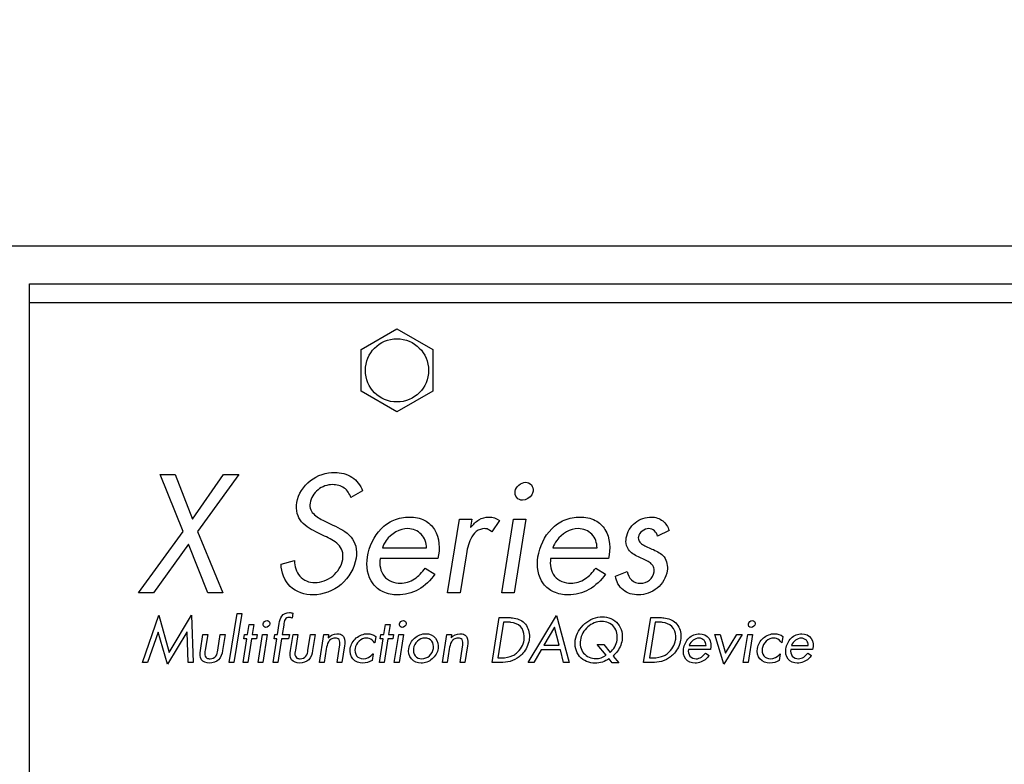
# Model space of a CAD drawing. Header units: inches. Extents: x 0.2 to 16.8, y 0.1 to 10.8.
# Tile 17 of 27: x 8.7 to 11.3, y 6.7 to 8.6. Entities that reach past the tile are written whole.
import ezdxf

# ---------------------------------------------------------------- set-up
doc = ezdxf.new("R2010")
doc.units = ezdxf.units.IN
doc.header["$LTSCALE"] = 0.935
doc.header["$MEASUREMENT"] = 0
doc.layers.get('0').update_dxf_attribs({"linetype": 'CONTINUOUS'})
doc.layers.add('02___PRT_ALL_AXES', color=7, linetype='CONTINUOUS')
doc.layers.add('DIMENSIONS', color=7, linetype='CONTINUOUS')
doc.styles.get("Standard").update_dxf_attribs({"font": 'txt', "width": 0.8})
doc.dimstyles.new('DIMSTYLE_1', dxfattribs={"dimtxt": 0.125, "dimasz": 0.18, "dimexe": 0.125, "dimexo": 0.0625, "dimgap": 0.0625, "dimtad": 0, "dimtih": 1, "dimtoh": 1, "dimzin": 4, "dimdsep": 46, "dimtxsty": 'STANDARD', "dimblk": '_FILLED', "dimblk1": '_FILLED', "dimblk2": '_FILLED', "dimcen": 0.09, "dimadec": 0, "dimazin": 0, "dimtp": 0.001, "dimtm": 0.001, "dimtfac": 1, "dimtofl": 0, "dimtmove": 0, "dimatfit": 3, "dimldrblk": '_FILLED', "dimfxl": 1, "dimtolj": 1, "dimtzin": 4, "dimarcsym": 0})

# ---------------------------------------------------------------- blocks, each defined once
blk = doc.blocks.new('_FILLED')
at = {"color": 0, "linetype": 'BYBLOCK'}
blk.add_solid([(0, 0), (-1, 0.174), (-1, -0.174)], dxfattribs=at)
blk = doc.blocks.new('*D7')
at = {"layer": 'DIMENSIONS', "color": 2, "linetype": 'CONTINUOUS'}
for p, q in [((7.9962, 8.6816), (7.9962, 9.4941)), ((14.7994, 7.0428), (14.7994, 9.4941)), ((7.9962, 9.3691), (10.7228, 9.3691)), ((14.7994, 9.3691), (12.0728, 9.3691))]:
    blk.add_line(p, q, dxfattribs=at)
at = {"layer": 'DIMENSIONS', "color": 2, "linetype": 'CONTINUOUS', "xscale": 0.18, "yscale": 0.18, "zscale": 0.18, "rotation": 180}
blk.add_blockref('_FILLED', (7.9962, 9.3691), dxfattribs=at)
at = {"layer": 'DIMENSIONS', "color": 2, "linetype": 'CONTINUOUS', "xscale": 0.18, "yscale": 0.18, "zscale": 0.18}
blk.add_blockref('_FILLED', (14.7994, 9.3691), dxfattribs=at)
at = {"layer": 'DIMENSIONS', "color": 2, "linetype": 'CONTINUOUS', "insert": (11.3978, 9.4316), "char_height": 0.125, "width": 1.225, "attachment_point": 2, "line_spacing_factor": 0.9}
blk.add_mtext('6.80{\\Ftxt.shx;\\W1.000000;\\H0.125000; }[172.8]', dxfattribs=at)

msp = doc.modelspace()

# ---------------------------------------------------------------- linework, layer by layer
at = {"color": 3, "linetype": 'CONTINUOUS'}
for p, q in [((8.7342, 4.7378), (8.7342, 7.9548)), ((8.7342, 7.9548), (12.7902, 7.9548)), ((8.7342, 7.9058), (12.8392, 7.9058))]:
    msp.add_line(p, q, dxfattribs=at)
at = {"color": 7, "linetype": 'CONTINUOUS'}
for p, q in [((9.6048, 7.7824), (9.6992, 7.8369)), ((9.6992, 7.8369), (9.7937, 7.7824)), ((9.6048, 7.6733), (9.6048, 7.7824)), ((9.7937, 7.7824), (9.7937, 7.6733)), ((9.6992, 7.6187), (9.6048, 7.6733)), ((9.7937, 7.6733), (9.6992, 7.6187))]:
    msp.add_line(p, q, dxfattribs=at)
at = {"color": 40, "linetype": 'CONTINUOUS'}
for p, q in [((9.1377, 7.3044), (9.0773, 7.4545)), ((9.0773, 7.4545), (9.1169, 7.4545)), ((9.1169, 7.4545), (9.1619, 7.3374)), ((9.1619, 7.3374), (9.2439, 7.4545)), ((9.2835, 7.4545), (9.1756, 7.3044)), ((9.2439, 7.4545), (9.2835, 7.4545)), ((9.6088, 7.4116), (9.5783, 7.3939)), ((9.5119, 7.3308), (9.531, 7.3217)), ((9.8324, 7.1436), (9.8631, 7.3374)), ((9.8631, 7.3374), (9.8961, 7.3374)), ((9.8961, 7.3374), (9.8928, 7.3164)), ((9.9689, 7.3337), (9.9485, 7.3036)), ((9.9743, 7.1436), (10.005, 7.3374)), ((10.005, 7.3374), (10.038, 7.3374)), ((10.038, 7.3374), (10.0073, 7.1436)), ((9.0202, 7.1436), (9.1377, 7.3044)), ((9.1756, 7.3044), (9.2421, 7.1436)), ((9.5091, 7.2928), (9.4915, 7.3011)), ((9.8928, 7.3164), (9.8936, 7.3164)), ((10.4139, 7.3069), (10.384, 7.2924)), ((9.1514, 7.2714), (9.0598, 7.1436)), ((9.2025, 7.1436), (9.1514, 7.2714)), ((9.6609, 7.2615), (9.7768, 7.2615)), ((10.1089, 7.2615), (10.2248, 7.2615)), ((9.3947, 7.2186), (9.43, 7.2281)), ((9.807, 7.2335), (9.6549, 7.2335)), ((9.8808, 7.2405), (9.8654, 7.1436)), ((10.255, 7.2335), (10.1028, 7.2335)), ((9.7734, 7.2087), (9.7989, 7.1926)), ((10.2214, 7.2087), (10.2469, 7.1926)), ((10.2729, 7.1873), (10.3041, 7.1996)), ((9.0598, 7.1436), (9.0202, 7.1436)), ((9.2421, 7.1436), (9.2025, 7.1436)), ((9.8654, 7.1436), (9.8324, 7.1436)), ((10.0073, 7.1436), (9.9743, 7.1436)), ((9.2585, 6.9608), (9.279, 7.0897)), ((9.2915, 7.0897), (9.271, 6.9608)), ((9.279, 7.0897), (9.2915, 7.0897)), ((9.4255, 7.0902), (9.4235, 7.0775)), ((9.0303, 6.9608), (9.0739, 7.0853)), ((9.0739, 7.0853), (9.101, 6.9865)), ((9.101, 6.9865), (9.1597, 7.0853)), ((9.1597, 7.0853), (9.1638, 6.9608)), ((9.3855, 7.0343), (9.3901, 7.0635)), ((9.9493, 6.9608), (9.968, 7.0786)), ((9.9792, 7.0664), (9.9644, 6.973)), ((9.968, 7.0786), (9.9902, 7.0786)), ((9.9887, 7.0664), (9.9792, 7.0664)), ((10.0443, 6.9608), (10.1182, 7.0842)), ((10.1182, 7.0842), (10.1516, 6.9608)), ((10.3473, 6.9608), (10.366, 7.0786)), ((10.3772, 7.0664), (10.3623, 6.973)), ((10.366, 7.0786), (10.3881, 7.0786)), ((10.3867, 7.0664), (10.3772, 7.0664)), ((9.0715, 7.0405), (9.0437, 6.9608)), ((9.0718, 7.0405), (9.0715, 7.0405)), ((9.0962, 6.956), (9.0718, 7.0405)), ((9.1476, 7.0405), (9.0962, 6.956)), ((9.1479, 7.0405), (9.1476, 7.0405)), ((9.1504, 6.9608), (9.1479, 7.0405)), ((9.3066, 7.0343), (9.3108, 7.0607)), ((9.3108, 7.0607), (9.3233, 7.0607)), ((9.3233, 7.0607), (9.3191, 7.0343)), ((9.4019, 7.0591), (9.398, 7.0343)), ((9.6647, 7.0343), (9.6689, 7.0607)), ((9.6689, 7.0607), (9.6814, 7.0607)), ((9.6814, 7.0607), (9.6772, 7.0343)), ((10.1131, 7.0536), (10.0854, 7.0065)), ((10.1253, 7.0065), (10.1131, 7.0536)), ((9.1829, 6.9919), (9.1896, 7.0343)), ((9.1896, 7.0343), (9.2021, 7.0343)), ((9.2021, 7.0343), (9.1956, 6.9933)), ((9.2287, 6.9933), (9.2352, 7.0343)), ((9.2352, 7.0343), (9.2477, 7.0343)), ((9.2477, 7.0343), (9.241, 6.9919)), ((9.2949, 6.9608), (9.3048, 7.0227)), ((9.2971, 7.0227), (9.2989, 7.0343)), ((9.3048, 7.0227), (9.2971, 7.0227)), ((9.2989, 7.0343), (9.3066, 7.0343)), ((9.3173, 7.0227), (9.3074, 6.9608)), ((9.3304, 7.0227), (9.3173, 7.0227)), ((9.3191, 7.0343), (9.3322, 7.0343)), ((9.3322, 7.0343), (9.3304, 7.0227)), ((9.3342, 6.9608), (9.3458, 7.0343)), ((9.3458, 7.0343), (9.3583, 7.0343)), ((9.3583, 7.0343), (9.3467, 6.9608)), ((9.3739, 6.9608), (9.3837, 7.0227)), ((9.3768, 7.0227), (9.3786, 7.0343)), ((9.3837, 7.0227), (9.3768, 7.0227)), ((9.3786, 7.0343), (9.3855, 7.0343)), ((9.3962, 7.0227), (9.3863, 6.9608)), ((9.4147, 7.0227), (9.3962, 7.0227)), ((9.398, 7.0343), (9.4166, 7.0343)), ((9.4166, 7.0343), (9.4147, 7.0227)), ((9.4196, 6.9919), (9.4263, 7.0343)), ((9.4263, 7.0343), (9.4388, 7.0343)), ((9.4388, 7.0343), (9.4323, 6.9933)), ((9.4654, 6.9933), (9.4719, 7.0343)), ((9.4719, 7.0343), (9.4844, 7.0343)), ((9.4844, 7.0343), (9.4777, 6.9919)), ((9.4956, 6.9608), (9.5072, 7.0343)), ((9.5072, 7.0343), (9.5197, 7.0343)), ((9.5197, 7.0343), (9.5183, 7.0254)), ((9.5183, 7.0254), (9.5186, 7.0254)), ((9.6408, 7.0124), (9.6404, 7.0124)), ((9.6434, 7.0289), (9.6408, 7.0124)), ((9.6531, 6.9608), (9.6629, 7.0227)), ((9.6552, 7.0227), (9.6571, 7.0343)), ((9.6629, 7.0227), (9.6552, 7.0227)), ((9.6571, 7.0343), (9.6647, 7.0343)), ((9.6754, 7.0227), (9.6656, 6.9608)), ((9.6885, 7.0227), (9.6754, 7.0227)), ((9.6772, 7.0343), (9.6903, 7.0343)), ((9.6903, 7.0343), (9.6885, 7.0227)), ((9.6923, 6.9608), (9.7039, 7.0343)), ((9.7039, 7.0343), (9.7164, 7.0343)), ((9.7164, 7.0343), (9.7048, 6.9608)), ((9.8187, 6.9608), (9.8303, 7.0343)), ((9.8303, 7.0343), (9.8428, 7.0343)), ((9.8428, 7.0343), (9.8414, 7.0254)), ((9.8414, 7.0254), (9.8417, 7.0254)), ((10.5579, 6.956), (10.5342, 7.0343)), ((10.5342, 7.0343), (10.5485, 7.0343)), ((10.5485, 7.0343), (10.5625, 6.9849)), ((10.6062, 7.0343), (10.5579, 6.956)), ((10.5625, 6.9849), (10.5922, 7.0343)), ((10.5922, 7.0343), (10.6062, 7.0343)), ((10.609, 6.9608), (10.6206, 7.0343)), ((10.6206, 7.0343), (10.6331, 7.0343)), ((10.6331, 7.0343), (10.6215, 6.9608)), ((10.7103, 7.0124), (10.71, 7.0124)), ((10.7129, 7.0289), (10.7103, 7.0124)), ((9.5136, 6.9957), (9.5081, 6.9608)), ((9.5418, 6.9608), (9.5484, 7.0022)), ((9.5612, 7.0044), (9.5543, 6.9608)), ((9.8367, 6.9957), (9.8312, 6.9608)), ((9.8649, 6.9608), (9.8715, 7.0022)), ((9.8843, 7.0044), (9.8774, 6.9608)), ((10.0782, 6.9943), (10.0587, 6.9608)), ((10.1285, 6.9943), (10.0782, 6.9943)), ((10.0854, 7.0065), (10.1253, 7.0065)), ((10.1371, 6.9608), (10.1285, 6.9943)), ((10.2491, 6.9797), (10.2253, 7.0083)), ((10.2253, 7.0083), (10.2424, 7.0083)), ((10.2424, 7.0083), (10.2594, 6.9871)), ((10.5225, 6.9949), (10.4649, 6.9949)), ((10.4672, 7.0055), (10.5111, 7.0055)), ((10.5098, 6.9855), (10.5194, 6.9794)), ((10.7912, 6.9949), (10.7336, 6.9949)), ((10.7359, 7.0055), (10.7798, 7.0055)), ((10.7785, 6.9855), (10.7882, 6.9794)), ((9.0437, 6.9608), (9.0303, 6.9608)), ((9.1638, 6.9608), (9.1504, 6.9608)), ((9.271, 6.9608), (9.2585, 6.9608)), ((9.3074, 6.9608), (9.2949, 6.9608)), ((9.3467, 6.9608), (9.3342, 6.9608)), ((9.3863, 6.9608), (9.3739, 6.9608)), ((9.5081, 6.9608), (9.4956, 6.9608)), ((9.5543, 6.9608), (9.5418, 6.9608)), ((9.6366, 6.983), (9.6339, 6.9663)), ((9.6362, 6.983), (9.6366, 6.983)), ((9.6656, 6.9608), (9.6531, 6.9608)), ((9.7048, 6.9608), (9.6923, 6.9608)), ((9.8312, 6.9608), (9.8187, 6.9608)), ((9.8774, 6.9608), (9.8649, 6.9608)), ((9.9712, 6.9608), (9.9493, 6.9608)), ((9.9644, 6.973), (9.9739, 6.973)), ((10.0587, 6.9608), (10.0443, 6.9608)), ((10.1516, 6.9608), (10.1371, 6.9608)), ((10.265, 6.9598), (10.2569, 6.9704)), ((10.2817, 6.9598), (10.265, 6.9598)), ((10.2669, 6.9777), (10.2817, 6.9598)), ((10.3691, 6.9608), (10.3473, 6.9608)), ((10.3623, 6.973), (10.3719, 6.973)), ((10.6215, 6.9608), (10.609, 6.9608)), ((10.7061, 6.983), (10.7034, 6.9663)), ((10.7058, 6.983), (10.7061, 6.983))]:
    msp.add_line(p, q, dxfattribs=at)
for points, knots in [([(9.4364, 7.3807), (9.44, 7.403), (9.4669, 7.4454), (9.5134, 7.4599), (9.536, 7.4599)], [0, 0, 0, 0, 0.499628, 1, 1, 1, 1]), ([(9.536, 7.4599), (9.5516, 7.4599), (9.5836, 7.4522), (9.6034, 7.4257), (9.6088, 7.4116)], [0, 0, 0, 0, 0.508869, 1, 1, 1, 1]), ([(9.5301, 7.4277), (9.5166, 7.4277), (9.4888, 7.4182), (9.473, 7.3928), (9.4709, 7.3795)], [0, 0, 0, 0, 0.499712, 1, 1, 1, 1]), ([(9.5783, 7.3939), (9.5744, 7.4033), (9.5632, 7.4227), (9.5407, 7.4277), (9.5301, 7.4277)], [0, 0, 0, 0, 0.488907, 1, 1, 1, 1]), ([(10.0368, 7.4339), (10.0424, 7.4339), (10.0546, 7.4288), (10.0575, 7.416), (10.0566, 7.4104)], [0, 0, 0, 0, 0.497612, 1, 1, 1, 1]), ([(10.0293, 7.3869), (10.0237, 7.3869), (10.0114, 7.3918), (10.0087, 7.4047), (10.0096, 7.4104)], [0, 0, 0, 0, 0.49482, 1, 1, 1, 1]), ([(10.0566, 7.4104), (10.0561, 7.4072), (10.0518, 7.3952), (10.0386, 7.3869), (10.0293, 7.3869)], [0, 0, 0, 0, 0.260911, 1, 1, 1, 1]), ([(9.4915, 7.3011), (9.476, 7.3087), (9.4522, 7.3209), (9.4346, 7.3527), (9.4349, 7.3712), (9.4364, 7.3807)], [0, 0, 0, 0, 0.493838, 0.724586, 1, 1, 1, 1]), ([(9.4709, 7.3795), (9.47, 7.3736), (9.471, 7.3615), (9.4859, 7.3432), (9.5015, 7.3358), (9.5119, 7.3308)], [0, 0, 0, 0, 0.258125, 0.497919, 1, 1, 1, 1]), ([(9.531, 7.3217), (9.5483, 7.3136), (9.5747, 7.3004), (9.5939, 7.2652), (9.5935, 7.2448), (9.5918, 7.2343)], [0, 0, 0, 0, 0.493098, 0.723277, 1, 1, 1, 1]), ([(9.6218, 7.238), (9.626, 7.265), (9.6442, 7.3055), (9.6903, 7.3374), (9.7182, 7.3427), (9.7324, 7.3427)], [0, 0, 0, 0, 0.499194, 0.742366, 1, 1, 1, 1]), ([(9.7324, 7.3427), (9.7459, 7.3427), (9.7721, 7.338), (9.811, 7.3013), (9.8124, 7.2585), (9.807, 7.2335)], [0, 0, 0, 0, 0.266419, 0.496666, 1, 1, 1, 1]), ([(9.8936, 7.3164), (9.8999, 7.3233), (9.9125, 7.3373), (9.9316, 7.3427), (9.9407, 7.3427)], [0, 0, 0, 0, 0.506145, 1, 1, 1, 1]), ([(10.0697, 7.238), (10.074, 7.265), (10.0922, 7.3055), (10.1383, 7.3374), (10.1662, 7.3427), (10.1803, 7.3427)], [0, 0, 0, 0, 0.499214, 0.742394, 1, 1, 1, 1]), ([(10.1803, 7.3427), (10.1939, 7.3427), (10.2201, 7.338), (10.259, 7.3013), (10.2604, 7.2585), (10.255, 7.2335)], [0, 0, 0, 0, 0.266447, 0.496698, 1, 1, 1, 1]), ([(10.3016, 7.2879), (10.304, 7.3031), (10.3214, 7.332), (10.3528, 7.3427), (10.368, 7.3427)], [0, 0, 0, 0, 0.502133, 1, 1, 1, 1]), ([(10.368, 7.3427), (10.3784, 7.3427), (10.3994, 7.3353), (10.4113, 7.3167), (10.4139, 7.3069)], [0, 0, 0, 0, 0.50449, 1, 1, 1, 1]), ([(9.7279, 7.3122), (9.7063, 7.3122), (9.6765, 7.2945), (9.6631, 7.2686), (9.6609, 7.2615)], [0, 0, 0, 0, 0.745, 1, 1, 1, 1]), ([(9.7768, 7.2615), (9.7768, 7.2743), (9.7677, 7.3014), (9.7407, 7.3122), (9.7279, 7.3122)], [0, 0, 0, 0, 0.501061, 1, 1, 1, 1]), ([(9.9301, 7.3122), (9.9222, 7.3122), (9.9058, 7.3066), (9.8879, 7.2794), (9.8832, 7.256), (9.8808, 7.2405)], [0, 0, 0, 0, 0.251478, 0.50168, 1, 1, 1, 1]), ([(9.9485, 7.3036), (9.9445, 7.3066), (9.939, 7.3115), (9.932, 7.3122), (9.9301, 7.3122)], [0, 0, 0, 0, 0.722807, 1, 1, 1, 1]), ([(10.1759, 7.3122), (10.1543, 7.3122), (10.1245, 7.2945), (10.1111, 7.2686), (10.1089, 7.2615)], [0, 0, 0, 0, 0.745, 1, 1, 1, 1]), ([(10.2248, 7.2615), (10.2248, 7.2743), (10.2157, 7.3014), (10.1887, 7.3122), (10.1759, 7.3122)], [0, 0, 0, 0, 0.501061, 1, 1, 1, 1]), ([(10.384, 7.2924), (10.3825, 7.2976), (10.3771, 7.3076), (10.3661, 7.3122), (10.3607, 7.3122)], [0, 0, 0, 0, 0.497614, 1, 1, 1, 1]), ([(9.5567, 7.231), (9.5579, 7.2386), (9.5579, 7.2536), (9.5415, 7.2781), (9.5218, 7.2866), (9.5091, 7.2928)], [0, 0, 0, 0, 0.272746, 0.501783, 1, 1, 1, 1]), ([(10.3749, 7.1984), (10.3756, 7.203), (10.3748, 7.2126), (10.3648, 7.2231), (10.3517, 7.2301), (10.3324, 7.2385), (10.312, 7.2485), (10.3004, 7.2691), (10.3006, 7.2814), (10.3016, 7.2879)], [0, 0, 0, 0, 0.109793, 0.212254, 0.330089, 0.460433, 0.717949, 0.84475, 1, 1, 1, 1]), ([(10.3334, 7.2908), (10.3328, 7.287), (10.3343, 7.2783), (10.3448, 7.2698), (10.358, 7.2634), (10.3679, 7.2593), (10.373, 7.257)], [0, 0, 0, 0, 0.207894, 0.427605, 0.696611, 1, 1, 1, 1]), ([(10.373, 7.257), (10.3833, 7.2523), (10.4061, 7.2407), (10.4111, 7.2136), (10.4091, 7.2013)], [0, 0, 0, 0, 0.475343, 1, 1, 1, 1]), ([(9.4789, 7.1382), (9.4576, 7.1382), (9.4116, 7.1524), (9.3957, 7.1976), (9.3947, 7.2186)], [0, 0, 0, 0, 0.503038, 1, 1, 1, 1]), ([(9.43, 7.2281), (9.4298, 7.2137), (9.4383, 7.1827), (9.4689, 7.1704), (9.4832, 7.1704)], [0, 0, 0, 0, 0.501673, 1, 1, 1, 1]), ([(9.5918, 7.2343), (9.5877, 7.2083), (9.5587, 7.1586), (9.5051, 7.1382), (9.4789, 7.1382)], [0, 0, 0, 0, 0.501545, 1, 1, 1, 1]), ([(9.4832, 7.1704), (9.4999, 7.1704), (9.5341, 7.183), (9.554, 7.2143), (9.5567, 7.231)], [0, 0, 0, 0, 0.497187, 1, 1, 1, 1]), ([(9.7008, 7.1382), (9.6879, 7.1382), (9.6631, 7.1425), (9.6235, 7.1736), (9.618, 7.2142), (9.6218, 7.238)], [0, 0, 0, 0, 0.267149, 0.501636, 1, 1, 1, 1]), ([(9.6549, 7.2335), (9.6526, 7.2179), (9.6582, 7.1821), (9.6926, 7.1687), (9.7081, 7.1687)], [0, 0, 0, 0, 0.501879, 1, 1, 1, 1]), ([(10.1488, 7.1382), (10.1359, 7.1382), (10.111, 7.1425), (10.0714, 7.1736), (10.066, 7.2142), (10.0697, 7.238)], [0, 0, 0, 0, 0.267139, 0.501615, 1, 1, 1, 1]), ([(10.1028, 7.2335), (10.1006, 7.2179), (10.1061, 7.1821), (10.1405, 7.1687), (10.1561, 7.1687)], [0, 0, 0, 0, 0.501874, 1, 1, 1, 1]), ([(9.7989, 7.1926), (9.7877, 7.1765), (9.7591, 7.1483), (9.7197, 7.1382), (9.7008, 7.1382)], [0, 0, 0, 0, 0.510121, 1, 1, 1, 1]), ([(9.7081, 7.1687), (9.721, 7.1687), (9.7478, 7.1774), (9.7656, 7.1978), (9.7734, 7.2087)], [0, 0, 0, 0, 0.490062, 1, 1, 1, 1]), ([(10.2469, 7.1926), (10.2357, 7.1765), (10.207, 7.1483), (10.1677, 7.1382), (10.1488, 7.1382)], [0, 0, 0, 0, 0.510109, 1, 1, 1, 1]), ([(10.1561, 7.1687), (10.169, 7.1687), (10.1958, 7.1774), (10.2136, 7.1978), (10.2214, 7.2087)], [0, 0, 0, 0, 0.49, 1, 1, 1, 1]), ([(10.3041, 7.1996), (10.3065, 7.1917), (10.3122, 7.1745), (10.3305, 7.1687), (10.3388, 7.1687)], [0, 0, 0, 0, 0.498311, 1, 1, 1, 1]), ([(10.4091, 7.2013), (10.4064, 7.184), (10.3868, 7.151), (10.351, 7.1382), (10.3336, 7.1382)], [0, 0, 0, 0, 0.501479, 1, 1, 1, 1]), ([(10.3388, 7.1687), (10.3472, 7.1687), (10.3644, 7.1743), (10.3736, 7.1902), (10.3749, 7.1984)], [0, 0, 0, 0, 0.501685, 1, 1, 1, 1]), ([(10.3336, 7.1382), (10.3194, 7.1382), (10.2895, 7.1461), (10.2753, 7.1737), (10.2729, 7.1873)], [0, 0, 0, 0, 0.507828, 1, 1, 1, 1]), ([(9.355, 7.053), (9.3529, 7.053), (9.3482, 7.0548), (9.3472, 7.0597), (9.3476, 7.0619)], [0, 0, 0, 0, 0.49497, 1, 1, 1, 1]), ([(9.3579, 7.0708), (9.36, 7.0708), (9.3646, 7.0689), (9.3657, 7.064), (9.3653, 7.0619)], [0, 0, 0, 0, 0.497543, 1, 1, 1, 1]), ([(9.4153, 7.0792), (9.4116, 7.0792), (9.4024, 7.0739), (9.4027, 7.0642), (9.4019, 7.0591)], [0, 0, 0, 0, 0.417606, 1, 1, 1, 1]), ([(9.7132, 7.053), (9.711, 7.053), (9.7064, 7.0548), (9.7053, 7.0597), (9.7057, 7.0619)], [0, 0, 0, 0, 0.494929, 1, 1, 1, 1]), ([(9.716, 7.0708), (9.7181, 7.0708), (9.7227, 7.0689), (9.7238, 7.064), (9.7235, 7.0619)], [0, 0, 0, 0, 0.497313, 1, 1, 1, 1]), ([(10.0235, 7.055), (10.0172, 7.0615), (10.0043, 7.0662), (9.9921, 7.0664), (9.9887, 7.0664)], [0, 0, 0, 0, 0.730208, 1, 1, 1, 1]), ([(9.9902, 7.0786), (9.9944, 7.0786), (10.0098, 7.0784), (10.0258, 7.0724), (10.0338, 7.0644)], [0, 0, 0, 0, 0.270473, 1, 1, 1, 1]), ([(10.0338, 7.0644), (10.042, 7.0562), (10.0483, 7.0395), (10.0469, 7.0238), (10.0463, 7.0196)], [0, 0, 0, 0, 0.730799, 1, 1, 1, 1]), ([(10.1678, 7.0196), (10.1705, 7.036), (10.1889, 7.067), (10.2224, 7.0806), (10.2389, 7.0806)], [0, 0, 0, 0, 0.502049, 1, 1, 1, 1]), ([(10.237, 7.0685), (10.2239, 7.0685), (10.1973, 7.0575), (10.1831, 7.0327), (10.181, 7.0197)], [0, 0, 0, 0, 0.498462, 1, 1, 1, 1]), ([(10.2775, 7.0197), (10.2794, 7.0314), (10.2741, 7.0582), (10.2487, 7.0685), (10.237, 7.0685)], [0, 0, 0, 0, 0.503123, 1, 1, 1, 1]), ([(10.2389, 7.0806), (10.2537, 7.0806), (10.2859, 7.0677), (10.2929, 7.034), (10.2906, 7.0193)], [0, 0, 0, 0, 0.498338, 1, 1, 1, 1]), ([(10.4214, 7.055), (10.4151, 7.0615), (10.4023, 7.0662), (10.39, 7.0664), (10.3867, 7.0664)], [0, 0, 0, 0, 0.730201, 1, 1, 1, 1]), ([(10.3881, 7.0786), (10.3923, 7.0786), (10.4078, 7.0784), (10.4238, 7.0724), (10.4318, 7.0644)], [0, 0, 0, 0, 0.270476, 1, 1, 1, 1]), ([(10.4318, 7.0644), (10.44, 7.0562), (10.4463, 7.0395), (10.4449, 7.0238), (10.4442, 7.0196)], [0, 0, 0, 0, 0.730802, 1, 1, 1, 1]), ([(10.6299, 7.053), (10.6277, 7.053), (10.6231, 7.0548), (10.622, 7.0597), (10.6224, 7.0619)], [0, 0, 0, 0, 0.494734, 1, 1, 1, 1]), ([(10.6327, 7.0708), (10.6348, 7.0708), (10.6394, 7.0689), (10.6405, 7.064), (10.6402, 7.0619)], [0, 0, 0, 0, 0.497549, 1, 1, 1, 1]), ([(9.5413, 7.0363), (9.5454, 7.0363), (9.5531, 7.0354), (9.5638, 7.0237), (9.5624, 7.0118), (9.5612, 7.0044)], [0, 0, 0, 0, 0.278585, 0.493715, 1, 1, 1, 1]), ([(9.5765, 6.9975), (9.5782, 7.008), (9.5899, 7.0279), (9.6114, 7.0363), (9.6219, 7.0363)], [0, 0, 0, 0, 0.502546, 1, 1, 1, 1]), ([(9.7301, 6.9974), (9.7318, 7.0078), (9.7431, 7.0277), (9.7644, 7.0363), (9.7749, 7.0363)], [0, 0, 0, 0, 0.502594, 1, 1, 1, 1]), ([(9.7749, 7.0363), (9.7842, 7.0363), (9.8046, 7.0281), (9.8087, 7.0067), (9.8073, 6.9974)], [0, 0, 0, 0, 0.496534, 1, 1, 1, 1]), ([(9.8644, 7.0363), (9.8685, 7.0363), (9.8763, 7.0354), (9.8869, 7.0237), (9.8855, 7.0118), (9.8843, 7.0044)], [0, 0, 0, 0, 0.278592, 0.493754, 1, 1, 1, 1]), ([(10.0332, 7.0197), (10.0337, 7.023), (10.0346, 7.0354), (10.0298, 7.0485), (10.0235, 7.055)], [0, 0, 0, 0, 0.266434, 1, 1, 1, 1]), ([(10.4311, 7.0197), (10.4316, 7.023), (10.4326, 7.0354), (10.4278, 7.0485), (10.4214, 7.055)], [0, 0, 0, 0, 0.26641, 1, 1, 1, 1]), ([(10.4523, 6.9966), (10.454, 7.0069), (10.4627, 7.0274), (10.484, 7.0363), (10.4942, 7.0363)], [0, 0, 0, 0, 0.504285, 1, 1, 1, 1]), ([(10.4942, 7.0363), (10.5035, 7.0363), (10.5245, 7.0265), (10.5245, 7.0044), (10.5225, 6.9949)], [0, 0, 0, 0, 0.48779, 1, 1, 1, 1]), ([(10.6461, 6.9975), (10.6477, 7.008), (10.6594, 7.0279), (10.6809, 7.0363), (10.6914, 7.0363)], [0, 0, 0, 0, 0.50254, 1, 1, 1, 1]), ([(10.7211, 6.9966), (10.7227, 7.0069), (10.7314, 7.0274), (10.7528, 7.0363), (10.763, 7.0363)], [0, 0, 0, 0, 0.504285, 1, 1, 1, 1]), ([(10.763, 7.0363), (10.7722, 7.0363), (10.7932, 7.0265), (10.7933, 7.0044), (10.7912, 6.9949)], [0, 0, 0, 0, 0.487834, 1, 1, 1, 1]), ([(9.5365, 7.0247), (9.5329, 7.0247), (9.5257, 7.0232), (9.5164, 7.0125), (9.5146, 7.0024), (9.5136, 6.9957)], [0, 0, 0, 0, 0.267126, 0.501496, 1, 1, 1, 1]), ([(9.5484, 7.0022), (9.5492, 7.0074), (9.5511, 7.0153), (9.5447, 7.0242), (9.5393, 7.0247), (9.5365, 7.0247)], [0, 0, 0, 0, 0.516093, 0.722136, 1, 1, 1, 1]), ([(9.6196, 7.0247), (9.6124, 7.0247), (9.5978, 7.0185), (9.5905, 7.0047), (9.5894, 6.9975)], [0, 0, 0, 0, 0.497668, 1, 1, 1, 1]), ([(9.6404, 7.0124), (9.6372, 7.0175), (9.6303, 7.0238), (9.6219, 7.0247), (9.6196, 7.0247)], [0, 0, 0, 0, 0.726798, 1, 1, 1, 1]), ([(9.773, 7.0247), (9.7658, 7.0247), (9.751, 7.0187), (9.7438, 7.0047), (9.7426, 6.9975)], [0, 0, 0, 0, 0.499073, 1, 1, 1, 1]), ([(9.7948, 6.9975), (9.7958, 7.004), (9.7937, 7.0189), (9.7795, 7.0247), (9.773, 7.0247)], [0, 0, 0, 0, 0.503879, 1, 1, 1, 1]), ([(9.8596, 7.0247), (9.856, 7.0247), (9.8488, 7.0232), (9.8395, 7.0125), (9.8378, 7.0024), (9.8367, 6.9957)], [0, 0, 0, 0, 0.267129, 0.501503, 1, 1, 1, 1]), ([(9.8715, 7.0022), (9.8723, 7.0074), (9.8742, 7.0153), (9.8678, 7.0242), (9.8624, 7.0247), (9.8596, 7.0247)], [0, 0, 0, 0, 0.516036, 0.722112, 1, 1, 1, 1]), ([(10.0463, 7.0196), (10.0443, 7.007), (10.0364, 6.9902), (10.0237, 6.9785), (10.0201, 6.9757)], [0, 0, 0, 0, 0.736987, 1, 1, 1, 1]), ([(10.2196, 6.9588), (10.2049, 6.9588), (10.1729, 6.9713), (10.1655, 7.0049), (10.1678, 7.0196)], [0, 0, 0, 0, 0.497918, 1, 1, 1, 1]), ([(10.181, 7.0197), (10.1791, 7.0081), (10.1846, 6.9815), (10.2099, 6.971), (10.2215, 6.971)], [0, 0, 0, 0, 0.503096, 1, 1, 1, 1]), ([(10.2906, 7.0193), (10.2887, 7.0075), (10.2814, 6.9921), (10.2701, 6.9806), (10.2669, 6.9777)], [0, 0, 0, 0, 0.736544, 1, 1, 1, 1]), ([(10.4442, 7.0196), (10.4422, 7.007), (10.4344, 6.9902), (10.4216, 6.9785), (10.418, 6.9757)], [0, 0, 0, 0, 0.73699, 1, 1, 1, 1]), ([(10.5111, 7.0055), (10.511, 7.0104), (10.5076, 7.0206), (10.4974, 7.0247), (10.4926, 7.0247)], [0, 0, 0, 0, 0.501017, 1, 1, 1, 1]), ([(10.6891, 7.0247), (10.6819, 7.0247), (10.6673, 7.0185), (10.66, 7.0047), (10.6589, 6.9975)], [0, 0, 0, 0, 0.4977, 1, 1, 1, 1]), ([(10.71, 7.0124), (10.7067, 7.0175), (10.6998, 7.0238), (10.6914, 7.0247), (10.6891, 7.0247)], [0, 0, 0, 0, 0.727024, 1, 1, 1, 1]), ([(10.7798, 7.0055), (10.7798, 7.0104), (10.7764, 7.0206), (10.7661, 7.0247), (10.7613, 7.0247)], [0, 0, 0, 0, 0.501053, 1, 1, 1, 1]), ([(9.2066, 6.9588), (9.1989, 6.9588), (9.1803, 6.9652), (9.1816, 6.984), (9.1829, 6.9919)], [0, 0, 0, 0, 0.490567, 1, 1, 1, 1]), ([(9.1956, 6.9933), (9.1947, 6.988), (9.1929, 6.9798), (9.1999, 6.9709), (9.2055, 6.9704), (9.2085, 6.9704)], [0, 0, 0, 0, 0.511176, 0.718162, 1, 1, 1, 1]), ([(9.241, 6.9919), (9.2396, 6.9834), (9.2342, 6.9651), (9.2153, 6.9588), (9.2066, 6.9588)], [0, 0, 0, 0, 0.50109, 1, 1, 1, 1]), ([(9.2085, 6.9704), (9.214, 6.9704), (9.2263, 6.9756), (9.2278, 6.9878), (9.2287, 6.9933)], [0, 0, 0, 0, 0.494394, 1, 1, 1, 1]), ([(9.4433, 6.9588), (9.4356, 6.9588), (9.417, 6.9652), (9.4183, 6.984), (9.4196, 6.9919)], [0, 0, 0, 0, 0.490516, 1, 1, 1, 1]), ([(9.4323, 6.9933), (9.4314, 6.988), (9.4296, 6.9798), (9.4367, 6.9709), (9.4422, 6.9704), (9.4452, 6.9704)], [0, 0, 0, 0, 0.511111, 0.718137, 1, 1, 1, 1]), ([(9.4777, 6.9919), (9.4763, 6.9834), (9.4709, 6.9651), (9.452, 6.9588), (9.4433, 6.9588)], [0, 0, 0, 0, 0.501103, 1, 1, 1, 1]), ([(9.4452, 6.9704), (9.4507, 6.9704), (9.463, 6.9756), (9.4645, 6.9878), (9.4654, 6.9933)], [0, 0, 0, 0, 0.494415, 1, 1, 1, 1]), ([(9.6094, 6.9588), (9.6, 6.9588), (9.5791, 6.9663), (9.5751, 6.9882), (9.5765, 6.9975)], [0, 0, 0, 0, 0.498422, 1, 1, 1, 1]), ([(9.5894, 6.9975), (9.5883, 6.9912), (9.5901, 6.9765), (9.604, 6.9704), (9.6103, 6.9704)], [0, 0, 0, 0, 0.506449, 1, 1, 1, 1]), ([(9.7626, 6.9588), (9.7533, 6.9588), (9.733, 6.9668), (9.7286, 6.9881), (9.7301, 6.9974)], [0, 0, 0, 0, 0.49688, 1, 1, 1, 1]), ([(9.7426, 6.9975), (9.7416, 6.9911), (9.7437, 6.9761), (9.758, 6.9704), (9.7644, 6.9704)], [0, 0, 0, 0, 0.504662, 1, 1, 1, 1]), ([(9.8073, 6.9974), (9.8056, 6.987), (9.7942, 6.9673), (9.773, 6.9588), (9.7626, 6.9588)], [0, 0, 0, 0, 0.502615, 1, 1, 1, 1]), ([(9.7644, 6.9704), (9.7716, 6.9704), (9.7865, 6.9764), (9.7937, 6.9904), (9.7948, 6.9975)], [0, 0, 0, 0, 0.498005, 1, 1, 1, 1]), ([(9.9739, 6.973), (9.984, 6.973), (9.9986, 6.9749), (10.0101, 6.9828), (10.013, 6.9852)], [0, 0, 0, 0, 0.730885, 1, 1, 1, 1]), ([(10.3719, 6.973), (10.382, 6.973), (10.3965, 6.9749), (10.4081, 6.9828), (10.411, 6.9852)], [0, 0, 0, 0, 0.731008, 1, 1, 1, 1]), ([(10.4822, 6.9588), (10.4733, 6.9588), (10.4533, 6.9667), (10.4509, 6.9876), (10.4523, 6.9966)], [0, 0, 0, 0, 0.494574, 1, 1, 1, 1]), ([(10.4649, 6.9949), (10.464, 6.989), (10.4661, 6.9755), (10.4791, 6.9704), (10.485, 6.9704)], [0, 0, 0, 0, 0.502034, 1, 1, 1, 1]), ([(10.679, 6.9588), (10.6695, 6.9588), (10.6486, 6.9663), (10.6446, 6.9882), (10.6461, 6.9975)], [0, 0, 0, 0, 0.498519, 1, 1, 1, 1]), ([(10.6589, 6.9975), (10.6579, 6.9912), (10.6596, 6.9765), (10.6736, 6.9704), (10.6799, 6.9704)], [0, 0, 0, 0, 0.50631, 1, 1, 1, 1]), ([(10.751, 6.9588), (10.7421, 6.9588), (10.7221, 6.9667), (10.7196, 6.9876), (10.7211, 6.9966)], [0, 0, 0, 0, 0.494579, 1, 1, 1, 1]), ([(10.7336, 6.9949), (10.7327, 6.989), (10.7349, 6.9754), (10.7479, 6.9704), (10.7538, 6.9704)], [0, 0, 0, 0, 0.50189, 1, 1, 1, 1]), ([(10.0201, 6.9757), (10.0131, 6.9703), (9.9973, 6.9618), (9.9797, 6.9608), (9.9712, 6.9608)], [0, 0, 0, 0, 0.509542, 1, 1, 1, 1]), ([(10.418, 6.9757), (10.4111, 6.9703), (10.3953, 6.9618), (10.3776, 6.9608), (10.3691, 6.9608)], [0, 0, 0, 0, 0.509636, 1, 1, 1, 1]), ([(10.5194, 6.9794), (10.5172, 6.9763), (10.5079, 6.9651), (10.4929, 6.9588), (10.4822, 6.9588)], [0, 0, 0, 0, 0.265805, 1, 1, 1, 1]), ([(10.7882, 6.9794), (10.786, 6.9763), (10.7767, 6.9651), (10.7616, 6.9588), (10.751, 6.9588)], [0, 0, 0, 0, 0.265868, 1, 1, 1, 1])]:
    msp.add_open_spline(points, degree=3, knots=knots, dxfattribs=at)
for points in [[(10.0096, 7.4104), (10.0114, 7.4222), (10.0248, 7.4339), (10.0368, 7.4339)], [(9.9407, 7.3427), (9.9506, 7.3427), (9.9605, 7.3389), (9.9689, 7.3337)], [(10.3607, 7.3122), (10.3491, 7.3122), (10.3352, 7.3022), (10.3334, 7.2908)], [(9.3964, 7.0825), (9.401, 7.0884), (9.4094, 7.0917), (9.4168, 7.0917)], [(9.4168, 7.0917), (9.4197, 7.0917), (9.4227, 7.0911), (9.4255, 7.0902)], [(9.3476, 7.0619), (9.3483, 7.0664), (9.3533, 7.0708), (9.3579, 7.0708)], [(9.3653, 7.0619), (9.3646, 7.0574), (9.3596, 7.053), (9.355, 7.053)], [(9.3901, 7.0635), (9.3912, 7.0701), (9.3923, 7.0772), (9.3964, 7.0825)], [(9.4235, 7.0775), (9.4208, 7.0784), (9.4181, 7.0792), (9.4153, 7.0792)], [(9.7057, 7.0619), (9.7064, 7.0664), (9.7114, 7.0708), (9.716, 7.0708)], [(9.7235, 7.0619), (9.7228, 7.0574), (9.7177, 7.053), (9.7132, 7.053)], [(10.6224, 7.0619), (10.6231, 7.0664), (10.6281, 7.0708), (10.6327, 7.0708)], [(10.6402, 7.0619), (10.6395, 7.0574), (10.6344, 7.053), (10.6299, 7.053)], [(9.5186, 7.0254), (9.5242, 7.0316), (9.5329, 7.0363), (9.5413, 7.0363)], [(9.6219, 7.0363), (9.6295, 7.0363), (9.6375, 7.0337), (9.6434, 7.0289)], [(9.8417, 7.0254), (9.8473, 7.0316), (9.856, 7.0363), (9.8644, 7.0363)], [(10.6914, 7.0363), (10.699, 7.0363), (10.707, 7.0337), (10.7129, 7.0289)], [(10.013, 6.9852), (10.0233, 6.9936), (10.0311, 7.0066), (10.0332, 7.0197)], [(10.2594, 6.9871), (10.2686, 6.9954), (10.2756, 7.0074), (10.2775, 7.0197)], [(10.411, 6.9852), (10.4213, 6.9936), (10.429, 7.0066), (10.4311, 7.0197)], [(10.4926, 7.0247), (10.4819, 7.0247), (10.4703, 7.0157), (10.4672, 7.0055)], [(10.7613, 7.0247), (10.7507, 7.0247), (10.739, 7.0157), (10.7359, 7.0055)], [(10.485, 6.9704), (10.4947, 6.9704), (10.5042, 6.9776), (10.5098, 6.9855)], [(10.7538, 6.9704), (10.7634, 6.9704), (10.7729, 6.9777), (10.7785, 6.9855)], [(9.6339, 6.9663), (9.6266, 6.9619), (9.618, 6.9588), (9.6094, 6.9588)], [(9.6103, 6.9704), (9.62, 6.9704), (9.6297, 6.976), (9.6362, 6.983)], [(10.2569, 6.9704), (10.2461, 6.9631), (10.2326, 6.9588), (10.2196, 6.9588)], [(10.2215, 6.971), (10.2312, 6.971), (10.2412, 6.9743), (10.2491, 6.9797)], [(10.7034, 6.9663), (10.6961, 6.9619), (10.6875, 6.9588), (10.679, 6.9588)], [(10.6799, 6.9704), (10.6895, 6.9704), (10.6992, 6.976), (10.7058, 6.983)]]:
    msp.add_open_spline(points, degree=3, dxfattribs=at)
at = {"layer": '02___PRT_ALL_AXES', "color": 7, "linetype": 'CONTINUOUS'}
msp.add_line((14.3176, 8.0543), (8.4962, 8.0543), dxfattribs=at)
at = {"layer": '02___PRT_ALL_AXES', "color": 3, "linetype": 'CONTINUOUS'}
msp.add_circle((9.6992, 7.7278), 0.083, dxfattribs=at)

# ---------------------------------------------------------------- dimensions: what is measured, and where the dimension line sits
at = {"layer": 'DIMENSIONS', "color": 2, "linetype": 'CONTINUOUS'}
dim = msp.add_linear_dim(base=(14.7994, 9.3691), p1=(7.9962, 8.6191), p2=(14.7994, 6.9803), dimstyle='DIMSTYLE_1', dxfattribs=at)
dim.commit()
dim.dimension.update_dxf_attribs({"geometry": '*D7', "text_midpoint": (11.3978, 9.3691), "dimtype": 160})

doc.saveas('drawing.dxf')
